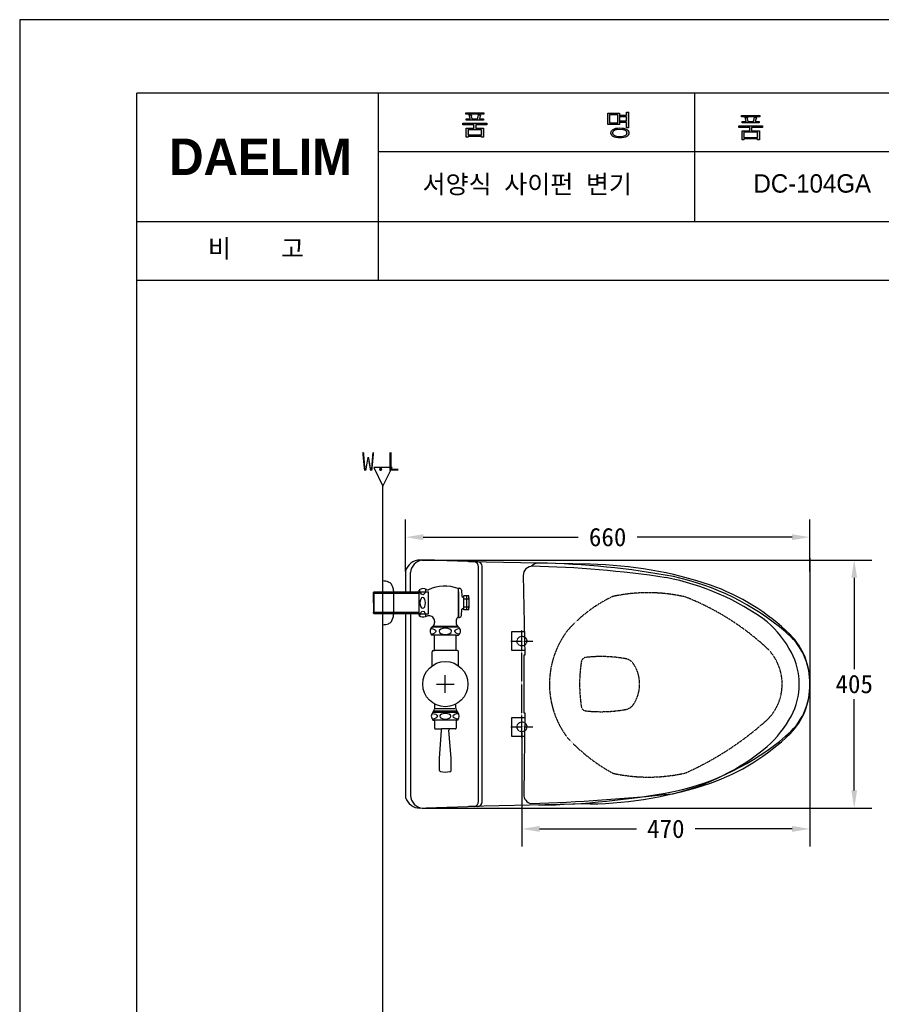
# Model space of a CAD drawing. Extents: x 63227 to 65653, y 58124 to 61555.
# Tile 6 of 9: x 63227 to 64634, y 59947 to 61555. Entities that reach past the tile are written whole.
import ezdxf
from ezdxf.lldxf.tags import DXFTag

# ---------------------------------------------------------------- set-up
doc = ezdxf.new("R2010")
doc.units = 0
doc.header["$MEASUREMENT"] = 0
for name, pattern in [('DASHDOT', [1, 0.5, -0.25, 0, -0.25]), ('DASHED', [0.75, 0.5, -0.25]), ('HIDDEN', [9.525, 6.35, -3.175])]:
    doc.linetypes.add(name, pattern=pattern)
doc.layers.get('0').update_dxf_attribs({"linetype": 'CONTINUOUS'})
doc.layers.get('Defpoints').update_dxf_attribs({"linetype": 'CONTINUOUS'})
for name, color, linetype in [('001', 7, 'CONTINUOUS'), ('002', 7, 'CONTINUOUS'), ('BU', 7, 'CONTINUOUS'), ('CENTER', 1, 'CONTINUOUS'), ('D', 2, 'CONTINUOUS'), ('Dim', 4, 'CONTINUOUS'), ('DIM2', 7, 'CONTINUOUS'), ('HIDDEN', 3, 'HIDDEN'), ('LINE', 7, 'CONTINUOUS'), ('LINE @ 1 VP1', 7, 'CONTINUOUS'), ('LINE @ 1 VPModel', 7, 'CONTINUOUS'), ('POINT', 3, 'CONTINUOUS'), ('YA', 7, 'CONTINUOUS')]:
    doc.layers.add(name, color=color, linetype=linetype)
doc.layers.add('DWG', color=7, linetype='CONTINUOUS', lineweight=25)
doc.styles.add('h', font='txt', dxfattribs={"height": 30})
doc.styles.get("Standard").update_dxf_attribs({"font": 'txt.shx', "bigfont": 'ghs.shx'})
tags = doc.linetypes.add('Amconstr', pattern=[9999, 9999, 0]).pattern_tags.tags
tags[6:7] = [DXFTag(74, 4), DXFTag(75, 0), DXFTag(340, '0'), DXFTag(46, 1.0), DXFTag(50, 0.0), DXFTag(44, 0.0), DXFTag(45, 0.0)]
tags[4:5] = [DXFTag(74, 4), DXFTag(75, 0), DXFTag(340, '0'), DXFTag(46, 1.0), DXFTag(50, 0.0), DXFTag(44, 0.0), DXFTag(45, 0.0)]
doc.dimstyles.get("Standard").update_dxf_attribs({"dimtxt": 0.18, "dimasz": 0.18, "dimexe": 0.18, "dimexo": 0.0625, "dimgap": 0.09, "dimtad": 0, "dimtih": 1, "dimtoh": 1, "dimdec": 4, "dimzin": 0, "dimdsep": 46, "dimtxsty": 'Standard', "dimcen": 0.09, "dimadec": 0, "dimazin": 0, "dimtfac": 1, "dimtdec": 4, "dimtofl": 0, "dimtmove": 0, "dimatfit": 0, "dimfxl": 0, "dimtolj": 1, "dimtzin": 0, "dimarcsym": 0})

# ---------------------------------------------------------------- blocks, each defined once
blk = doc.blocks.new('*D13')
at = {"layer": 'Defpoints', "color": 0}
for p in [(63873.9, 60672.6), (63874.3, 60267.7), (64590.1, 60267.7)]:
    blk.add_point(p, dxfattribs=at)
at = {"layer": 'Dim', "color": 0, "lineweight": -2}
for p, q in [((63883.9, 60672.6), (64618.9, 60672.6)), ((64590.1, 60643.8), (64590.1, 60494.7)), ((64590.1, 60296.5), (64590.1, 60445.5)), ((63884.3, 60267.7), (64618.9, 60267.7))]:
    blk.add_line(p, q, dxfattribs=at)
at = {"layer": 'Dim', "color": 0}
for points in [[(64585.3, 60643.8), (64594.9, 60643.8), (64590.1, 60672.6)], [(64585.3, 60296.5), (64594.9, 60296.5), (64590.1, 60267.7)]]:
    blk.add_solid(points, dxfattribs=at)
at = {"layer": 'Dim', "color": 0, "insert": (64590.1, 60470.1), "char_height": 30, "attachment_point": 5, "style": 'h'}
blk.add_mtext('\\A1;405', dxfattribs=at)
blk = doc.blocks.new('*D15')
at = {"layer": 'Defpoints', "color": 0}
for p in [(64517.4, 60416.2), (64047.4, 60400.3), (64517.4, 60233.7)]:
    blk.add_point(p, dxfattribs=at)
at = {"layer": 'Dim', "color": 0, "lineweight": -2}
for p, q in [((64517.4, 60406.2), (64517.4, 60204.9)), ((64047.4, 60390.3), (64047.4, 60204.9)), ((64076.2, 60233.7), (64234.3, 60233.7)), ((64488.6, 60233.7), (64330.6, 60233.7))]:
    blk.add_line(p, q, dxfattribs=at)
at = {"layer": 'Dim', "color": 0}
for points in [[(64076.2, 60238.5), (64076.2, 60228.9), (64047.4, 60233.7)], [(64488.6, 60238.5), (64488.6, 60228.9), (64517.4, 60233.7)]]:
    blk.add_solid(points, dxfattribs=at)
at = {"layer": 'Dim', "color": 0, "insert": (64282.4, 60233.7), "char_height": 30, "attachment_point": 5, "style": 'h'}
blk.add_mtext('\\A1;470', dxfattribs=at)
blk = doc.blocks.new('*D18')
at = {"layer": 'Defpoints', "color": 0}
for p in [(64517.4, 60710), (63857.4, 60644.1), (64517.4, 60644.1)]:
    blk.add_point(p, dxfattribs=at)
at = {"layer": 'Dim', "color": 0, "lineweight": -2}
for p, q in [((63857.4, 60654.1), (63857.4, 60738.8)), ((64517.4, 60654.1), (64517.4, 60738.8)), ((63886.2, 60710), (64139.3, 60710)), ((64488.6, 60710), (64235.6, 60710))]:
    blk.add_line(p, q, dxfattribs=at)
at = {"layer": 'Dim', "color": 0}
for points in [[(63886.2, 60714.8), (63886.2, 60705.2), (63857.4, 60710)], [(64488.6, 60714.8), (64488.6, 60705.2), (64517.4, 60710)]]:
    blk.add_solid(points, dxfattribs=at)
at = {"layer": 'Dim', "color": 0, "insert": (64187.4, 60710), "char_height": 30, "attachment_point": 5, "style": 'h'}
blk.add_mtext('\\A1;660', dxfattribs=at)
blk = doc.blocks.new('*U48')
at = {"layer": 'LINE @ 1 VP1', "linetype": 'Amconstr'}
h = blk.add_hatch(color=256, dxfattribs=at)
h.dxf.hatch_style = 1
h.paths.add_polyline_path([(64413.4, 61388.9), (64406.9, 61388.9), (64406.9, 61386.6), (64435.1, 61386.6), (64435.1, 61388.9), (64428.5, 61388.9), (64429.7, 61393.4), (64429.8, 61393.8), (64430.4, 61394.5), (64430.5, 61394.5), (64430.5, 61394.6), (64430.5, 61394.6), (64430.5, 61394.7), (64430.5, 61394.7), (64430.5, 61394.7), (64430.5, 61394.7), (64430.5, 61394.7), (64430.5, 61394.8), (64430.5, 61394.8), (64430.5, 61394.8), (64430.4, 61394.8), (64430.2, 61394.9), (64429.5, 61395), (64427.1, 61395.5), (64425.6, 61388.9), (64416.4, 61388.9), (64415.2, 61393.8), (64415.3, 61394.4), (64415.5, 61394.7), (64415.5, 61394.8), (64415.6, 61394.8), (64415.6, 61394.9), (64415.6, 61394.9), (64415.6, 61394.9), (64415.6, 61395), (64415.5, 61395), (64415.5, 61395), (64415.5, 61395), (64415.5, 61395), (64415.5, 61395.1), (64415.4, 61395.1), (64415.3, 61395.1), (64415.1, 61395.1), (64414.2, 61395.2), (64412, 61395.2)])
h.paths.add_polyline_path([(64401.5, 61381.6), (64401.5, 61379), (64419.5, 61379), (64419.5, 61373.5), (64406.9, 61373.5), (64406.9, 61358.8), (64410, 61358.8), (64410, 61360.1), (64432.1, 61360.1), (64432.1, 61358.8), (64435.2, 61358.8), (64435.2, 61373.5), (64422.6, 61373.5), (64422.6, 61379), (64440.5, 61379), (64440.5, 61381.6)])
h.paths.add_polyline_path([(64432.1, 61371), (64432.1, 61362.7), (64410, 61362.7), (64410, 61371)], flags=16)
at = {"layer": 'LINE @ 1 VPModel', "linetype": 'Amconstr'}
h = blk.add_hatch(color=256, dxfattribs=at)
h.dxf.hatch_style = 1
h.paths.add_polyline_path([(64413.4, 61388.9), (64406.9, 61388.9), (64406.9, 61386.6), (64435.1, 61386.6), (64435.1, 61388.9), (64428.5, 61388.9), (64429.7, 61393.4), (64429.8, 61393.8), (64430.4, 61394.5), (64430.5, 61394.5), (64430.5, 61394.6), (64430.5, 61394.6), (64430.5, 61394.7), (64430.5, 61394.7), (64430.5, 61394.7), (64430.5, 61394.7), (64430.5, 61394.7), (64430.5, 61394.8), (64430.5, 61394.8), (64430.5, 61394.8), (64430.4, 61394.8), (64430.2, 61394.9), (64429.5, 61395), (64427.1, 61395.5), (64425.6, 61388.9), (64416.4, 61388.9), (64415.2, 61393.8), (64415.3, 61394.4), (64415.5, 61394.7), (64415.5, 61394.8), (64415.6, 61394.8), (64415.6, 61394.9), (64415.6, 61394.9), (64415.6, 61394.9), (64415.6, 61395), (64415.5, 61395), (64415.5, 61395), (64415.5, 61395), (64415.5, 61395), (64415.5, 61395.1), (64415.4, 61395.1), (64415.3, 61395.1), (64415.1, 61395.1), (64414.2, 61395.2), (64412, 61395.2)])
h.paths.add_polyline_path([(64401.5, 61381.6), (64401.5, 61379), (64419.5, 61379), (64419.5, 61373.5), (64406.9, 61373.5), (64406.9, 61358.8), (64410, 61358.8), (64410, 61360.1), (64432.1, 61360.1), (64432.1, 61358.8), (64435.2, 61358.8), (64435.2, 61373.5), (64422.6, 61373.5), (64422.6, 61379), (64440.5, 61379), (64440.5, 61381.6)])
h.paths.add_polyline_path([(64432.1, 61371), (64432.1, 61362.7), (64410, 61362.7), (64410, 61371)], flags=16)
blk = doc.blocks.new('*U49')
at = {"layer": 'LINE @ 1 VP1', "linetype": 'Amconstr'}
h = blk.add_hatch(color=256, dxfattribs=at)
h.dxf.hatch_style = 1
h.paths.add_polyline_path([(64435.8, 61398.7), (64406.2, 61398.7), (64406.2, 61396.4), (64435.8, 61396.4)])
at = {"layer": 'LINE @ 1 VPModel', "linetype": 'Amconstr'}
h = blk.add_hatch(color=256, dxfattribs=at)
h.dxf.hatch_style = 1
h.paths.add_polyline_path([(64435.8, 61398.7), (64406.2, 61398.7), (64406.2, 61396.4), (64435.8, 61396.4)])

msp = doc.modelspace()

# ---------------------------------------------------------------- hatches: boundary and pattern name
at = {"layer": 'YA'}
h = msp.add_hatch(color=256, dxfattribs=at)
h.paths.add_polyline_path([(64218.3, 61399), (64218.3, 61403.8), (64220.8, 61403.8), (64221.2, 61403.8), (64221.4, 61403.8), (64221.6, 61403.7), (64221.6, 61403.7), (64221.7, 61403.7), (64221.7, 61403.7), (64221.7, 61403.7), (64221.8, 61403.6), (64221.8, 61403.6), (64221.8, 61403.6), (64221.8, 61403.6), (64221.8, 61403.6), (64221.8, 61403.6), (64221.8, 61403.6), (64221.8, 61403.5), (64221.8, 61403.5), (64221.8, 61403.5), (64221.7, 61403.3), (64221.6, 61403.1), (64221.5, 61402.8), (64221.4, 61402.4), (64221.4, 61378.1), (64218.3, 61378.1), (64218.3, 61387.1), (64208.4, 61387.1), (64208.4, 61389.7), (64218.3, 61389.7), (64218.3, 61396.4), (64208.4, 61396.4), (64208.4, 61399)])
h.paths.add_polyline_path([(64198.6, 61374.1), (64197.9, 61373.8), (64197.3, 61373.3), (64196.8, 61372.9), (64196.4, 61372.4), (64196.1, 61371.8), (64195.9, 61371.2), (64195.8, 61370.6), (64195.7, 61369.9), (64195.8, 61369.2), (64195.9, 61368.6), (64196.1, 61368), (64196.4, 61367.5), (64196.8, 61367), (64197.3, 61366.6), (64197.9, 61366.2), (64198.6, 61365.8), (64200.2, 61365.2), (64202.2, 61364.7), (64207.4, 61364.4), (64212.6, 61364.7), (64214.6, 61365.2), (64216.3, 61365.8), (64216.9, 61366.2), (64217.5, 61366.6), (64218, 61367), (64218.4, 61367.5), (64218.8, 61368), (64219, 61368.6), (64219.1, 61369.2), (64219.2, 61369.9), (64219.1, 61370.6), (64219, 61371.2), (64218.8, 61371.8), (64218.4, 61372.4), (64218, 61372.9), (64217.5, 61373.3), (64216.9, 61373.8), (64216.3, 61374.1), (64214.6, 61374.8), (64212.6, 61375.2), (64207.4, 61375.6), (64202.3, 61375.2), (64200.2, 61374.8)], flags=16)
h.paths.add_polyline_path([(64218.6, 61375.8), (64219.4, 61375.2), (64220.2, 61374.6), (64220.8, 61374), (64221.3, 61373.2), (64221.7, 61372.5), (64222, 61371.7), (64222.2, 61370.8), (64222.2, 61369.9), (64222.2, 61369), (64222, 61368.2), (64221.7, 61367.4), (64221.3, 61366.6), (64220.8, 61365.9), (64220.2, 61365.3), (64219.4, 61364.7), (64218.6, 61364.1), (64217.6, 61363.6), (64216.4, 61363.1), (64213.9, 61362.4), (64210.9, 61362), (64207.4, 61361.8), (64204, 61362), (64201, 61362.4), (64198.4, 61363.1), (64197.3, 61363.6), (64196.3, 61364.1), (64195.4, 61364.7), (64194.7, 61365.3), (64194.1, 61365.9), (64193.5, 61366.6), (64193.2, 61367.4), (64192.9, 61368.2), (64192.7, 61369), (64192.6, 61369.9), (64192.7, 61370.8), (64192.9, 61371.7), (64193.2, 61372.5), (64193.5, 61373.2), (64194.1, 61374), (64194.7, 61374.6), (64195.4, 61375.2), (64196.3, 61375.8), (64197.3, 61376.3), (64198.4, 61376.8), (64201, 61377.5), (64204, 61378), (64207.4, 61378.1), (64210.9, 61378), (64213.9, 61377.5), (64216.4, 61376.8), (64217.6, 61376.3)])
h.paths.add_polyline_path([(64190.7, 61399.4), (64190.7, 61386.3), (64203.8, 61386.3), (64203.8, 61399.4)], flags=16)
h.paths.add_polyline_path([(64206.9, 61402), (64206.9, 61383.7), (64187.6, 61383.7), (64187.6, 61402)])
h.paths.add_polyline_path([(63959.4, 61375), (63959.4, 61366.8), (63981.5, 61366.8), (63981.5, 61375)], flags=16)
h.paths.add_polyline_path([(63964.9, 61399.1), (63965, 61399.1), (63965, 61399.1), (63965, 61399.1), (63965, 61399), (63965, 61399), (63965, 61399), (63965, 61399), (63965, 61398.9), (63965, 61398.9), (63964.9, 61398.8), (63964.8, 61398.6), (63964.7, 61398.2), (63964.7, 61398.1), (63964.6, 61398), (63964.6, 61397.9), (63964.7, 61397.7), (63965.8, 61393), (63975, 61393), (63976.5, 61399.6), (63978.9, 61399.1), (63979.6, 61399), (63979.8, 61398.9), (63979.9, 61398.9), (63979.9, 61398.9), (63980, 61398.8), (63980, 61398.8), (63980, 61398.8), (63980, 61398.8), (63980, 61398.8), (63980, 61398.7), (63980, 61398.7), (63979.9, 61398.7), (63979.9, 61398.6), (63979.9, 61398.5), (63979.7, 61398.4), (63979.4, 61398), (63979.3, 61397.9), (63979.3, 61397.7), (63979.2, 61397.6), (63979.2, 61397.5), (63977.9, 61393), (63984.6, 61393), (63984.6, 61390.6), (63956.3, 61390.6), (63956.3, 61393), (63962.8, 61393), (63961.4, 61399.3), (63963.6, 61399.3), (63964.5, 61399.2), (63964.8, 61399.2), (63964.9, 61399.2), (63964.9, 61399.1)])
h.paths.add_polyline_path([(63985.2, 61402.8), (63985.2, 61400.4), (63955.6, 61400.4), (63955.6, 61402.8)])
h.paths.add_polyline_path([(63989.9, 61383.1), (63972, 61383.1), (63972, 61377.6), (63984.6, 61377.6), (63984.6, 61362.9), (63981.5, 61362.9), (63981.5, 61364.2), (63959.4, 61364.2), (63959.4, 61362.9), (63956.3, 61362.9), (63956.3, 61377.6), (63968.9, 61377.6), (63968.9, 61383.1), (63950.9, 61383.1), (63950.9, 61385.7), (63989.9, 61385.7)])

# ---------------------------------------------------------------- linework, layer by layer
at = {"linetype": 'ByBlock', "lineweight": 30}
msp.add_circle((63922.3, 60470.1), 36.9, dxfattribs=at)
at = {"layer": '001', "color": 7}
for p, q in [((63975.8, 60669.7), (63890.8, 60672.6)), ((64158.9, 60665.7), (63960.6, 60669.7)), ((63857.4, 60655.1), (63857.4, 60620.7)), ((63857.4, 60584.9), (63857.4, 60285.1)), ((63975.8, 60270.4), (63890.8, 60267.6)), ((64158.9, 60274.5), (63960.6, 60270.4))]:
    msp.add_line(p, q, dxfattribs=at)
for centre, radius, start, end in [((63881, 60648), 24.6, 90.6307, 163.2814), ((64148, 60017.4), 648.4, 71.3623, 89.0379), ((64234.8, 60291.8), 360.7, 45.9753, 70.4947), ((64407.6, 60473.6), 109.9, 358.1629, 44.8596), ((64407.6, 60466.6), 109.9, 315.1404, 1.8371), ((64234.8, 60648.4), 360.7, 289.5053, 314.0247), ((64148, 60922.8), 648.4, 270.9621, 288.6377), ((63881, 60292.2), 24.6, 196.7533, 269.8038)]:
    msp.add_arc(centre, radius, start, end, dxfattribs=at)
at = {"layer": '002', "color": 7}
for p, q in [((63835.3, 60823.5), (63805.3, 60823.5)), ((63805.3, 60823.5), (63820.3, 60793.5)), ((63820.3, 60793.5), (63835.3, 60823.5)), ((63820.3, 59082.1), (63820.3, 60793.5)), ((63865.5, 60620.7), (63865.5, 60652.1)), ((63976.6, 60278.6), (63976.6, 60661.6)), ((63982.5, 60278), (63982.5, 60662.2)), ((63865.5, 60584.9), (63865.5, 60288.1))]:
    msp.add_line(p, q, dxfattribs=at)
for centre, radius, start, end in [((63887.6, 60650.6), 22.2, 97.0964, 176.1367), ((63967.5, 60661.2), 9.11, 2.8313, 74.6127), ((63974.4, 60661.7), 8.12, 3.5198, 88.2901), ((63887.6, 60289.6), 22.2, 183.8633, 262.9036), ((63967.5, 60279), 9.11, 285.3873, 357.1687), ((63974.4, 60278.5), 8.12, 271.7099, 356.4802)]:
    msp.add_arc(centre, radius, start, end, dxfattribs=at)
at = {"layer": 'BU', "color": 7}
for p, q in [((64049.6, 60647.9), (64052.4, 60517.3)), ((64030.4, 60555.3), (64030.4, 60525.3)), ((64051.6, 60555.3), (64030.4, 60555.3)), ((64030.4, 60525.3), (64052.3, 60525.3)), ((64050.4, 60517.3), (64050.4, 60470.3)), ((64052.4, 60517.3), (64050.4, 60517.3)), ((64050.4, 60470.3), (64050.4, 60423.3)), ((64030.4, 60415.3), (64030.4, 60385.3)), ((64052.3, 60415.3), (64030.4, 60415.3)), ((64052.4, 60423.3), (64050.4, 60290.2)), ((64050.4, 60423.3), (64052.4, 60423.3)), ((64030.4, 60385.3), (64051.9, 60385.3))]:
    msp.add_line(p, q, dxfattribs=at)
for centre, radius, start, end in [((64074.6, 60652.7), 15, 88.4964, 139.4017), ((64052.4, 59335.8), 1332.1, 79.5043, 89.0246), ((64064.6, 60647.5), 15, 89.1659, 180), ((64030.1, 58962.8), 1700, 81.4419, 88.883), ((64206.4, 60243.2), 408, 53.709, 79.1594), ((64207.6, 60238.7), 416.2, 49.5248, 77.87), ((64328.7, 60437.1), 180, 28.1029, 48.544), ((64413.8, 60473.7), 103.6, 358.0058, 51.9535), ((64390.4, 60470.1), 110, 360, 28.1029), ((64413.8, 60466.5), 103.6, 308.0465, 1.9942), ((64390.4, 60470.1), 110, 331.8971, 360), ((64328.7, 60503.1), 180, 311.456, 331.8971), ((64207.6, 60701.5), 416.2, 282.13, 310.4752), ((64207.3, 60656.7), 375.7, 283.323, 309.8112), ((64065.4, 60289.8), 15, 180, 257.4372), ((63956, 63496.7), 3223.3, 271.8878, 276.0174), ((64052.4, 61604.4), 1332.1, 270.9754, 280.4957)]:
    msp.add_arc(centre, radius, start, end, dxfattribs=at)
at = {"layer": 'CENTER', "color": 0, "linetype": 'DASHDOT'}
for p, q in [((64047.4, 60382.3), (64047.4, 60558.3)), ((64029.4, 60540.3), (64065.4, 60540.3)), ((64029.4, 60400.3), (64065.4, 60400.3))]:
    msp.add_line(p, q, dxfattribs=at)
at = {"layer": 'D', "color": 0, "linetype": 'ByBlock', "lineweight": 30}
for p, q in [((63820.3, 60618.2), (63805, 60618.2)), ((63879.3, 60618.2), (63820.3, 60618.2)), ((63805, 60587.4), (63820.3, 60587.4)), ((63820.3, 60587.4), (63879.3, 60587.4))]:
    msp.add_line(p, q, dxfattribs=at)
at = {"layer": 'Dim', "color": 0}
for p, q in [((63904.5, 60672.6), (63879.9, 60672.6)), ((64517.4, 60675.5), (64517.4, 60214.5)), ((64517.4, 60675.5), (64517.4, 60265.5)), ((63956.7, 60614.3), (63956.7, 60591.4)), ((63922.3, 60455.7), (63922.3, 60484.5)), ((63907.9, 60470.1), (63936.7, 60470.1))]:
    msp.add_line(p, q, dxfattribs=at)
at = {"layer": 'DWG', "color": 0, "linetype": 'ByBlock', "lineweight": 30}
for p, q in [((63805, 60619.4), (63806.3, 60620.7)), ((63805, 60602.8), (63805, 60619.4)), ((63805, 60602.8), (63805, 60619.4)), ((63805, 60602.8), (63805, 60619.4)), ((63805, 60619.4), (63805, 60618.2)), ((63805, 60618.2), (63805, 60587.4)), ((63806.3, 60620.7), (63820.3, 60620.7)), ((63806.3, 60586.2), (63806.3, 60620.7)), ((63820.3, 60620.7), (63879.3, 60620.7)), ((63837.9, 60622.5), (63837.9, 60583.7)), ((63879.3, 60619.4), (63877.1, 60620.7)), ((63879.3, 60623.7), (63879.3, 60586.2)), ((63879.3, 60619.4), (63879.3, 60620.7)), ((63943.2, 60625.9), (63943.2, 60623.5)), ((63943.2, 60623.5), (63943.2, 60582.2)), ((63943.2, 60620.7), (63943.8, 60620.7)), ((63943.8, 60620.7), (63943.8, 60626.5)), ((63943.8, 60626.5), (63945.2, 60626.5)), ((63943.8, 60620.7), (63943.8, 60584.9)), ((63948.5, 60623.5), (63949.5, 60613.5)), ((63952.8, 60614.3), (63952.2, 60613)), ((63952.8, 60591.4), (63952.8, 60614.3)), ((63960.5, 60614.3), (63952.8, 60614.3)), ((63952.8, 60609.3), (63960.5, 60609.3)), ((63805, 60586.2), (63805, 60587.4)), ((63805, 60587.4), (63805, 60586.2)), ((63805, 60586.2), (63806.3, 60584.9)), ((63806.3, 60584.9), (63806.3, 60586.2)), ((63879.3, 60586.2), (63877.1, 60584.9)), ((63879.3, 60586.2), (63879.3, 60584.9)), ((63879.3, 60586.1), (63879.3, 60581.9)), ((63948.5, 60582.1), (63949.5, 60592.2)), ((63952.8, 60591.4), (63952.2, 60592.6)), ((63952.8, 60596.3), (63960.5, 60596.3)), ((63960.5, 60591.4), (63952.8, 60591.4)), ((63820.3, 60584.9), (63806.3, 60584.9)), ((63879.3, 60584.9), (63820.3, 60584.9)), ((63904.7, 60572.7), (63904.7, 60570.6)), ((63939.9, 60572.3), (63939.9, 60570.6)), ((63943.2, 60584.9), (63943.8, 60584.9)), ((63943.2, 60582.2), (63943.2, 60579.7)), ((63943.8, 60584.9), (63943.8, 60579.1)), ((63943.8, 60579.1), (63945.2, 60579.1)), ((63900.8, 60563.2), (63901.4, 60563.2)), ((63943.2, 60564.3), (63901.4, 60564.3)), ((63901.4, 60564.3), (63901.4, 60563.2)), ((63943.2, 60563.2), (63901.4, 60563.2)), ((63943.2, 60563.2), (63943.2, 60564.3)), ((63943.8, 60563.2), (63943.2, 60563.2)), ((63904.8, 60549.9), (63900.8, 60549.9)), ((63904.8, 60525.2), (63904.8, 60549.9)), ((63939.8, 60549.9), (63904.8, 60549.9)), ((63939.8, 60525.2), (63939.8, 60549.9)), ((63939.8, 60549.9), (63943.8, 60549.9)), ((63900.8, 60500.1), (63900.8, 60523)), ((63903, 60525.2), (63904.8, 60525.2)), ((63939.8, 60525.2), (63904.8, 60525.2)), ((63941.6, 60525.2), (63939.8, 60525.2)), ((63943.8, 60500.1), (63943.8, 60523)), ((63903, 60426), (63904.8, 60429.1)), ((63941.6, 60426), (63903, 60426)), ((63903, 60424.4), (63903, 60426)), ((63905.2, 60430.7), (63905.2, 60437.4)), ((63938.1, 60429.9), (63906.2, 60429.9)), ((63939.4, 60430.7), (63939.4, 60437.4)), ((63941.6, 60426), (63939.8, 60429.1)), ((63941.6, 60424.4), (63941.6, 60426)), ((63902, 60424.4), (63903, 60424.4)), ((63902, 60411.2), (63903.6, 60411.2)), ((63903, 60424.4), (63941.6, 60424.4)), ((63941, 60411.2), (63903.6, 60411.2)), ((63904.7, 60410.1), (63904.7, 60398)), ((63939.9, 60410.1), (63939.9, 60398)), ((63942.6, 60411.2), (63941, 60411.2)), ((63942.6, 60424.4), (63941.6, 60424.4)), ((63905.8, 60396.9), (63910.4, 60396.9)), ((63910.4, 60396.9), (63915.9, 60396.9)), ((63912.9, 60348.4), (63916.2, 60394.9)), ((63928.7, 60396.9), (63915.9, 60396.9)), ((63931.6, 60348.4), (63928.3, 60394.9)), ((63934.1, 60396.9), (63928.7, 60396.9)), ((63938.8, 60396.9), (63934.1, 60396.9)), ((63912.9, 60329.3), (63912.9, 60348.4)), ((63931.6, 60329.3), (63931.6, 60348.4))]:
    msp.add_line(p, q, dxfattribs=at)
for centre, radius, start, end in [((63818.7, 60605.6), 33, 70.9929, 87.134), ((63825.5, 60626.6), 11, 37.1965, 68.8073), ((63815.9, 60621), 22, 3.9802, 33.7923), ((63886, 60615), 11, 58.5853, 127.05), ((63893.4, 60627.2), 3.3, 238.5853, 295.7555), ((63921, 60570), 60.2, 68.3899, 115.7555), ((63945.2, 60623.2), 3.3, 5.8234, 90), ((63950.9, 60613.6), 1.43, 185.8232, 334.4413), ((63884.3, 60602.8), 77.1, 4.4244, 8.5378), ((63947.3, 60612.3), 13.6, 347.4205, 358.3603), ((63936.4, 60602.8), 25, 344.9804, 15.0196), ((63884.3, 60602.8), 77.1, 0, 4.4244), ((63884.3, 60602.8), 77.1, 355.5756, 0), ((63950.9, 60592), 1.43, 25.5587, 174.1768), ((63884.3, 60602.8), 77.1, 351.4622, 355.5756), ((63949.9, 60593.7), 10.9, 0.0479, 13.8506), ((63825.5, 60579), 11, 291.1927, 322.8035), ((63815.9, 60584.6), 22, 326.2077, 357.4359), ((63886, 60590.7), 11, 232.95, 290.0721), ((63896.9, 60560.7), 20.9, 95.1008, 110.0721), ((63895.9, 60572.7), 8.81, 0, 95.1008), ((63897, 60570.6), 7.71, 304.8499, 0), ((63949.8, 60572.3), 9.91, 131.8103, 180), ((63947.6, 60570.6), 7.71, 180, 235.1501), ((63945.2, 60582.4), 3.3, 270, 354.1766), ((63818.7, 60600), 33, 272.866, 289.0071), ((63905.8, 60556.6), 8.26, 126.8699, 233.1301), ((63938.8, 60556.6), 8.26, 306.8699, 53.1301), ((63903, 60523), 2.2, 90, 180), ((63941.6, 60523), 2.2, 0, 90), ((63901.9, 60430.7), 3.3, 330, 0), ((63942.7, 60430.7), 3.3, 180, 210), ((63909.3, 60417.8), 9.91, 138.1897, 221.8103), ((63903.6, 60410.1), 1.1, 0, 90), ((63941, 60410.1), 1.1, 90, 180), ((63935.2, 60417.8), 9.91, 318.1897, 41.8103), ((63905.8, 60398), 1.1, 180, 270), ((63911.8, 60395.2), 4.41, 356.3211, 22.0243), ((63932.7, 60395.2), 4.41, 157.9757, 183.6789), ((63938.8, 60398), 1.1, 270, 0), ((63915.1, 60329.3), 2.2, 180, 259.1799), ((63929.4, 60329.3), 2.2, 280.8201, 0), ((63922.3, 60366.8), 40.3, 259.1799, 280.8201)]:
    msp.add_arc(centre, radius, start, end, dxfattribs=at)
at = {"layer": 'DWG', "color": 0, "linetype": 'ByBlock', "lineweight": 30, "extrusion": (0, 0, -1)}
for centre, major_axis, ratio, start_param, end_param in [((63885.4, 60624.8), (0, 8.84), 0.523213, 1.527604, 4.697404), ((63885.4, 60580.6), (0, 8.84), 0.523213, 4.750474, 7.873767), ((63896.6, 60556.3), (10.3, 0), 0.491236, 4.939713, 7.586324), ((63948.4, 60556.3), (10.3, 0), 0.491236, 1.875951, 4.446874), ((63900.3, 60417.6), (9.02, 0), 0.512703, 4.734625, 7.814232), ((63944.1, 60417.6), (9.02, 0), 0.512703, 1.587937, 4.712871)]:
    msp.add_ellipse(centre, major_axis=major_axis, ratio=ratio, start_param=start_param, end_param=end_param, dxfattribs=at)
for centre, major_axis, ratio in [((63885.4, 60602.8), (0, 8.84), 0.523213), ((63922.3, 60556.3), (10.3, 0), 0.491236), ((63922.3, 60417.6), (9.02, 0), 0.512703)]:
    msp.add_ellipse(centre, major_axis=major_axis, ratio=ratio, dxfattribs=at)
at = {"layer": 'HIDDEN', "color": 0, "linetype": 'ByBlock', "lineweight": 30}
for p, q in [((63879.3, 60620.7), (63894.8, 60620.7)), ((63894.8, 60584.9), (63894.8, 60620.7)), ((63879.3, 60584.9), (63894.8, 60584.9))]:
    msp.add_line(p, q, dxfattribs=at)
at = {"layer": 'POINT', "color": 0, "linetype": 'DASHED'}
for centre in [(64047.4, 60540.3), (64047.4, 60400.3)]:
    msp.add_circle(centre, 8, dxfattribs=at)
for centre, radius, start, end in [((64253.3, 60346.4), 272.9, 76.9742, 102.2437), ((64292.1, 60408.4), 226.3, 115.3002, 139.1267), ((64160.6, 60219.4), 422, 46.8702, 68.5713), ((64237.4, 60470.1), 145, 143.411, 216.589), ((64390.4, 60470.1), 82, 0, 44.3131), ((64381.6, 60470.1), 240, 171.347, 180), ((64153.2, 60504.9), 9, 96.0876, 171.347), ((64176.6, 60285.1), 230, 79.9998, 96.0876), ((64213.1, 60491.9), 20, 33.0409, 79.9998), ((64179.6, 60470.1), 60, 0, 33.0409), ((64381.6, 60470.1), 240, 180, 188.653), ((64179.6, 60470.1), 60, 326.9591, 0), ((64390.4, 60470.1), 82, 315.6869, 0), ((64153.2, 60435.3), 9, 188.653, 263.9124), ((64176.6, 60655.1), 230, 263.9124, 280.0002), ((64213.1, 60448.3), 20, 280.0002, 326.9591), ((64105.7, 60791.6), 511.2, 294.2384, 312.1988), ((64328.3, 60570), 278.7, 221.954, 241.7162), ((64254.1, 60591.2), 272.9, 257.7563, 283.0258)]:
    msp.add_arc(centre, radius, start, end, dxfattribs=at)
at = {"layer": 'YA', "color": 7}
for p, q in [((65494.6, 61435), (63418.6, 61435)), ((63418.6, 60364.8), (63418.6, 61435)), ((63813.1, 61129), (63813.1, 61435)), ((64330, 61224.6), (64330, 61434.6)), ((65494.6, 61339), (63813.1, 61339)), ((65494.6, 61225), (63418.6, 61225)), ((65494.6, 61129), (63418.6, 61129)), ((65494.6, 61129), (63418.6, 61129)), ((63418.6, 58267), (63418.6, 60364.8))]:
    msp.add_line(p, q, dxfattribs=at)
at = {"layer": 'YA', "color": 0}
msp.add_lwpolyline([(63227.2, 58124.5), (65652.7, 58124.5), (65652.7, 61554.8), (63227.2, 61554.8)], close=True, dxfattribs=at)
at = {"layer": 'YA', "color": 7}
for points in [[(63985.2, 61402.8), (63985.2, 61400.4), (63955.6, 61400.4), (63955.6, 61402.8), (63985.2, 61402.8)], [(63964.9, 61399.1), (63965, 61399.1), (63965, 61399.1), (63965, 61399.1), (63965, 61399), (63965, 61399), (63965, 61399), (63965, 61399), (63965, 61398.9), (63965, 61398.9), (63964.9, 61398.8), (63964.8, 61398.6), (63964.7, 61398.2), (63964.7, 61398.1), (63964.6, 61398), (63964.6, 61397.9), (63964.7, 61397.7), (63965.8, 61393), (63975, 61393), (63976.5, 61399.6), (63978.9, 61399.1), (63979.6, 61399), (63979.8, 61398.9), (63979.9, 61398.9), (63979.9, 61398.9), (63980, 61398.8), (63980, 61398.8), (63980, 61398.8), (63980, 61398.8), (63980, 61398.8), (63980, 61398.7), (63980, 61398.7), (63979.9, 61398.7), (63979.9, 61398.6), (63979.9, 61398.5), (63979.7, 61398.4), (63979.4, 61398), (63979.3, 61397.9), (63979.3, 61397.7), (63979.2, 61397.6), (63979.2, 61397.5), (63977.9, 61393), (63984.6, 61393), (63984.6, 61390.6), (63956.3, 61390.6), (63956.3, 61393), (63962.8, 61393), (63961.4, 61399.3), (63963.6, 61399.3), (63964.5, 61399.2), (63964.8, 61399.2), (63964.9, 61399.2), (63964.9, 61399.1), (63964.9, 61399.1)], [(64206.9, 61402), (64206.9, 61383.7), (64187.6, 61383.7), (64187.6, 61402), (64206.9, 61402)], [(64190.7, 61399.4), (64190.7, 61386.3), (64203.8, 61386.3), (64203.8, 61399.4), (64190.7, 61399.4)], [(64218.3, 61399), (64218.3, 61403.8), (64220.8, 61403.8), (64221.2, 61403.8), (64221.4, 61403.8), (64221.6, 61403.7), (64221.6, 61403.7), (64221.7, 61403.7), (64221.7, 61403.7), (64221.7, 61403.7), (64221.8, 61403.6), (64221.8, 61403.6), (64221.8, 61403.6), (64221.8, 61403.6), (64221.8, 61403.6), (64221.8, 61403.6), (64221.8, 61403.6), (64221.8, 61403.5), (64221.8, 61403.5), (64221.8, 61403.5), (64221.7, 61403.3), (64221.6, 61403.1), (64221.5, 61402.8), (64221.4, 61402.4), (64221.4, 61378.1), (64218.3, 61378.1), (64218.3, 61387.1), (64208.4, 61387.1), (64208.4, 61389.7), (64218.3, 61389.7), (64218.3, 61396.4), (64208.4, 61396.4), (64208.4, 61399), (64218.3, 61399)], [(64435.8, 61398.7), (64435.8, 61396.4), (64406.2, 61396.4), (64406.2, 61398.7), (64435.8, 61398.7)], [(64415.5, 61395), (64415.5, 61395), (64415.5, 61395), (64415.5, 61395), (64415.6, 61395), (64415.6, 61394.9), (64415.6, 61394.9), (64415.6, 61394.9), (64415.6, 61394.8), (64415.5, 61394.8), (64415.5, 61394.7), (64415.4, 61394.5), (64415.3, 61394.2), (64415.2, 61394), (64415.2, 61393.9), (64415.2, 61393.8), (64415.2, 61393.7), (64416.4, 61388.9), (64425.6, 61388.9), (64427.1, 61395.5), (64429.5, 61395), (64430.2, 61394.9), (64430.4, 61394.8), (64430.5, 61394.8), (64430.5, 61394.8), (64430.5, 61394.8), (64430.5, 61394.7), (64430.5, 61394.7), (64430.5, 61394.7), (64430.5, 61394.7), (64430.5, 61394.7), (64430.5, 61394.6), (64430.5, 61394.6), (64430.5, 61394.5), (64430.4, 61394.5), (64430.3, 61394.3), (64430, 61393.9), (64429.9, 61393.8), (64429.8, 61393.7), (64429.8, 61393.5), (64429.7, 61393.4), (64428.5, 61388.9), (64435.1, 61388.9), (64435.1, 61386.6), (64406.9, 61386.6), (64406.9, 61388.9), (64413.4, 61388.9), (64412, 61395.2), (64414.2, 61395.2), (64415.1, 61395.1), (64415.3, 61395.1), (64415.4, 61395.1), (64415.5, 61395.1), (64415.5, 61395)], [(63989.9, 61383.1), (63972, 61383.1), (63972, 61377.6), (63984.6, 61377.6), (63984.6, 61362.9), (63981.5, 61362.9), (63981.5, 61364.2), (63959.4, 61364.2), (63959.4, 61362.9), (63956.3, 61362.9), (63956.3, 61377.6), (63968.9, 61377.6), (63968.9, 61383.1), (63950.9, 61383.1), (63950.9, 61385.7), (63989.9, 61385.7), (63989.9, 61383.1)], [(63959.4, 61375), (63959.4, 61366.8), (63981.5, 61366.8), (63981.5, 61375), (63959.4, 61375)], [(64218.6, 61375.8), (64219.4, 61375.2), (64220.2, 61374.6), (64220.8, 61374), (64221.3, 61373.2), (64221.7, 61372.5), (64222, 61371.7), (64222.2, 61370.8), (64222.2, 61369.9), (64222.2, 61369), (64222, 61368.2), (64221.7, 61367.4), (64221.3, 61366.6), (64220.8, 61365.9), (64220.2, 61365.3), (64219.4, 61364.7), (64218.6, 61364.1), (64217.5, 61363.6), (64216.4, 61363.1), (64213.8, 61362.4), (64210.8, 61362), (64207.4, 61361.8), (64204, 61362), (64201, 61362.4), (64198.4, 61363.1), (64197.3, 61363.6), (64196.2, 61364.1), (64195.4, 61364.7), (64194.7, 61365.3), (64194, 61365.9), (64193.5, 61366.6), (64193.1, 61367.4), (64192.9, 61368.2), (64192.7, 61369), (64192.6, 61369.9), (64192.7, 61370.8), (64192.9, 61371.7), (64193.1, 61372.5), (64193.5, 61373.2), (64194, 61374), (64194.7, 61374.6), (64195.4, 61375.2), (64196.2, 61375.8), (64197.3, 61376.3), (64198.4, 61376.8), (64201, 61377.5), (64204, 61378), (64207.4, 61378.1), (64210.8, 61378), (64213.8, 61377.5), (64216.4, 61376.8), (64217.5, 61376.3), (64218.6, 61375.8)], [(64198.4, 61374.1), (64197.8, 61373.8), (64197.2, 61373.3), (64196.7, 61372.9), (64196.3, 61372.4), (64196, 61371.8), (64195.8, 61371.2), (64195.6, 61370.6), (64195.6, 61369.9), (64195.6, 61369.2), (64195.8, 61368.6), (64196, 61368), (64196.3, 61367.5), (64196.7, 61367), (64197.2, 61366.6), (64197.8, 61366.2), (64198.4, 61365.8), (64200.1, 61365.2), (64202.1, 61364.7), (64207.3, 61364.4), (64212.4, 61364.7), (64214.5, 61365.2), (64216.1, 61365.8), (64216.8, 61366.2), (64217.4, 61366.6), (64217.9, 61367), (64218.3, 61367.5), (64218.6, 61368), (64218.8, 61368.6), (64219, 61369.2), (64219, 61369.9), (64219, 61370.6), (64218.8, 61371.2), (64218.6, 61371.8), (64218.3, 61372.4), (64217.9, 61372.9), (64217.4, 61373.3), (64216.8, 61373.8), (64216.1, 61374.1), (64214.5, 61374.8), (64212.4, 61375.2), (64207.3, 61375.6), (64202.1, 61375.2), (64200.1, 61374.8), (64198.4, 61374.1)], [(64440.5, 61379), (64422.6, 61379), (64422.6, 61373.5), (64435.2, 61373.5), (64435.2, 61358.8), (64432.1, 61358.8), (64432.1, 61360.1), (64410, 61360.1), (64410, 61358.8), (64406.9, 61358.8), (64406.9, 61373.5), (64419.5, 61373.5), (64419.5, 61379), (64401.5, 61379), (64401.5, 61381.6), (64440.5, 61381.6), (64440.5, 61379)], [(64410, 61371), (64410, 61362.7), (64432.1, 61362.7), (64432.1, 61371), (64410, 61371)]]:
    msp.add_lwpolyline(points, dxfattribs=at)

# ---------------------------------------------------------------- block references
at = {"layer": 'LINE', "color": 0}
for name in ['*U48', '*U49']:
    msp.add_blockref(name, (0, 0), dxfattribs=at)

# ---------------------------------------------------------------- texts
at = {"layer": 'Dim', "color": 0, "char_height": 30, "width": 440.819, "attachment_point": 1, "style": 'h'}
for s, insert in [('{\\fGulim|b0|i0|c129|p50;서양식} {\\fGulim|b0|i0|c129|p50;사이펀} {\\fGulim|b0|i0|c129|p50;변기}', (63885.1, 61301.1)), ('{\\fGulim|b0|i0|c129|p50;DC-104GA}', (64425.6, 61302.5))]:
    msp.add_mtext(s, dxfattribs=dict(at, insert=insert))
at = {"layer": 'Dim', "color": 0, "insert": (63534.6, 61196.4), "char_height": 30, "attachment_point": 1, "style": 'h'}
msp.add_mtext('{\\fGulim|b0|i0|c129|p50;비}    {\\fGulim|b0|i0|c129|p50;고}', dxfattribs=at)
at = {"layer": 'DIM2', "color": 0, "insert": (63786.1, 60818), "char_height": 30, "width": 123.711, "attachment_point": 7, "line_spacing_factor": 0.963855, "style": 'h'}
msp.add_mtext('W.L', dxfattribs=at)
at = {"layer": 'YA', "color": 7, "insert": (63471.4, 61360.8), "char_height": 59.437, "width": 290.871, "attachment_point": 1, "style": 'h'}
msp.add_mtext('{\\fHYGraphic-Medium|b1|i0|c129|p18;DAELIM}', dxfattribs=at)

# ---------------------------------------------------------------- dimensions: what is measured, and where the dimension line sits
at = {"layer": 'Dim', "color": 0}
dim = msp.add_linear_dim(base=(64517.4, 60710), p1=(63857.4, 60644.1), p2=(64517.4, 60644.1), dimstyle='Standard', override={"dimscale": 160, "dimgap": 0.06, "dimdec": 0, "dimtxsty": 'h', "dimtdec": 0, "dimatfit": 3, "dimarcsym": 1}, dxfattribs=at)
dim.commit()
dim.dimension.update_dxf_attribs({"geometry": '*D18', "text_midpoint": (64187.4, 60710), "dimtype": 160})
dim = msp.add_linear_dim(base=(64590.1, 60267.7), p1=(63873.9, 60672.6), p2=(63874.3, 60267.7), angle=90, dimstyle='Standard', override={"dimscale": 160, "dimgap": 0.06, "dimdec": 0, "dimtxsty": 'h', "dimatfit": 3, "dimarcsym": 1}, dxfattribs=at)
dim.commit()
dim.dimension.update_dxf_attribs({"geometry": '*D13', "text_midpoint": (64590.1, 60470.1), "dimtype": 160})
dim = msp.add_linear_dim(base=(64517.4, 60233.7), p1=(64047.4, 60400.3), p2=(64517.4, 60416.2), dimstyle='Standard', override={"dimscale": 160, "dimgap": 0.06, "dimdec": 0, "dimtxsty": 'h', "dimatfit": 3, "dimarcsym": 1}, dxfattribs=at)
dim.commit()
dim.dimension.update_dxf_attribs({"geometry": '*D15', "text_midpoint": (64282.4, 60233.7)})

doc.saveas('drawing.dxf')
